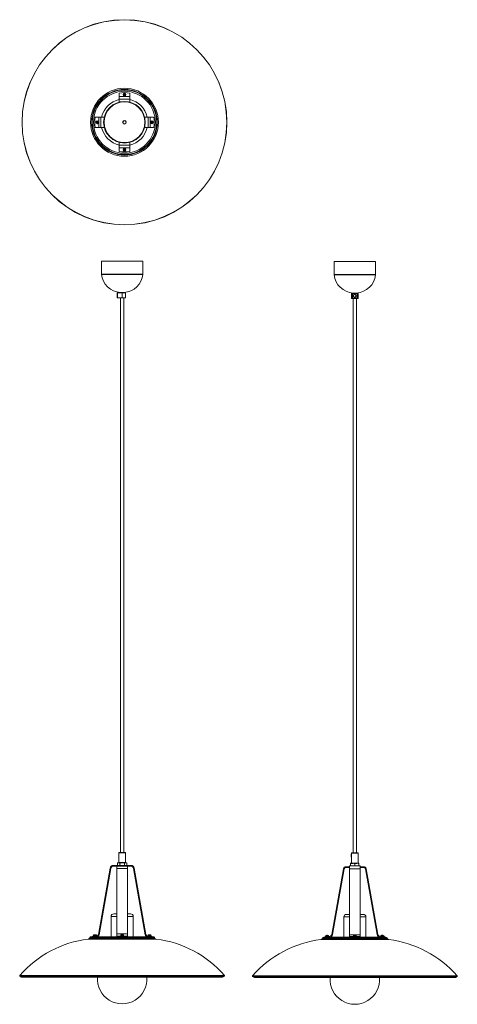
# Model space of a CAD drawing. Header units: millimetres. Extents: x -201 to 640, y -1678 to 213.
import ezdxf

# ---------------------------------------------------------------- set-up
doc = ezdxf.new("R2010")
doc.units = ezdxf.units.MM

msp = doc.modelspace()

# ---------------------------------------------------------------- linework, layer by layer
at = {"color": 7, "linetype": 'Continuous', "lineweight": 15}
for p, q in [((-10, 54.9), (-10, 72.3)), ((-10, 65.4), (10, 65.4)), ((-10, 60.4), (10, 60.4)), ((-0.4, 69.7), (-1.3, 69.7)), ((-1.3, 68.9), (-0.4, 68.9)), ((-0.5, 69.7), (-0.5, 69.5)), ((-0.5, 69.1), (-0.5, 68.9)), ((-0.4, 70.6), (-0.4, 69.7)), ((-0.2, 69.8), (-0.4, 69.8)), ((-0.4, 68.9), (-0.4, 68)), ((-0.4, 68.8), (-0.2, 68.8)), ((0.4, 69.8), (0.2, 69.8)), ((0.2, 68.8), (0.4, 68.8)), ((0.4, 69.7), (0.4, 70.6)), ((1.3, 69.7), (0.4, 69.7)), ((0.4, 68), (0.4, 68.9)), ((0.4, 68.9), (1.3, 68.9)), ((0.5, 69.5), (0.5, 69.7)), ((0.5, 68.9), (0.5, 69.1)), ((10, 54.9), (10, 72.3)), ((-38.7, 26.2), (-56.1, 26.2)), ((-49.2, 6.2), (-49.2, 26.2)), ((-45.7, 6.2), (-45.7, 26.2)), ((-1.3, 19.2), (-1.8, 19.2)), ((-1.3, 18.9), (-1.3, 19.2)), ((56.1, 26.2), (38.7, 26.2)), ((45.7, 6.2), (45.7, 26.2)), ((49.2, 6.2), (49.2, 26.2)), ((-38.7, 6.2), (-56.1, 6.2)), ((-52.6, 16.5), (-53.4, 16.5)), ((-53.4, 15.8), (-52.6, 15.8)), ((-52.7, 16.5), (-52.7, 16.3)), ((-52.7, 16), (-52.7, 15.8)), ((-52.5, 17.5), (-52.5, 16.6)), ((-52.3, 16.7), (-52.5, 16.7)), ((-52.5, 15.8), (-52.5, 14.9)), ((-52.5, 15.6), (-52.3, 15.6)), ((-51.8, 16.7), (-52, 16.7)), ((-52, 15.6), (-51.8, 15.6)), ((-51.8, 16.6), (-51.8, 17.5)), ((-51.8, 14.9), (-51.8, 15.8)), ((-50.8, 16.5), (-51.7, 16.5)), ((-51.7, 15.8), (-50.8, 15.8)), ((-51.6, 16.3), (-51.6, 16.5)), ((-51.6, 15.8), (-51.6, 16)), ((-2, 13.3), (-1.4, 13.3)), ((-1.4, 13.3), (-1.4, 13.5)), ((2.2, 18.2), (2.8, 18.2)), ((56.1, 6.2), (38.7, 6.2)), ((52.1, 16.5), (51.3, 16.5)), ((51.3, 15.8), (52.1, 15.8)), ((52, 16.5), (52, 16.3)), ((52, 16), (52, 15.8)), ((52.2, 17.5), (52.2, 16.6)), ((52.4, 16.7), (52.2, 16.7)), ((52.2, 15.8), (52.2, 14.9)), ((52.2, 15.6), (52.4, 15.6)), ((52.9, 16.7), (52.7, 16.7)), ((52.7, 15.6), (52.9, 15.6)), ((52.9, 16.6), (52.9, 17.5)), ((52.9, 14.9), (52.9, 15.8)), ((53.9, 16.5), (53, 16.5)), ((53, 15.8), (53.9, 15.8)), ((53.1, 16.3), (53.1, 16.5)), ((53.1, 15.8), (53.1, 16)), ((-10, -39.9), (-10, -22.6)), ((-10, -28.1), (10, -28.1)), ((-10, -33), (10, -33)), ((-0.4, -36.2), (-1.3, -36.2)), ((-1.3, -36.9), (-0.4, -36.9)), ((-0.5, -36.2), (-0.5, -36.4)), ((-0.5, -36.7), (-0.5, -36.9)), ((-0.4, -35.2), (-0.4, -36.1)), ((-0.2, -36), (-0.4, -36)), ((-0.4, -37), (-0.4, -37.8)), ((-0.4, -37.1), (-0.2, -37.1)), ((0.4, -36), (0.2, -36)), ((0.2, -37.1), (0.4, -37.1)), ((0.4, -36.1), (0.4, -35.2)), ((1.3, -36.2), (0.4, -36.2)), ((0.4, -36.9), (1.3, -36.9)), ((0.4, -37.8), (0.4, -37)), ((0.5, -36.4), (0.5, -36.2)), ((0.5, -36.9), (0.5, -36.7)), ((10, -39.9), (10, -22.6)), ((-44.4, -250.6), (-44.4, -275.4)), ((35.6, -250.6), (-44.4, -250.6)), ((35.6, -275.4), (35.6, -250.6)), ((402.7, -251.5), (402.7, -276.2)), ((482.7, -251.5), (402.7, -251.5)), ((482.7, -276.2), (482.7, -251.5)), ((-14, -311.6), (-14, -320.7)), ((2.1, -311.6), (-14, -311.6)), ((-14, -320.7), (2.1, -320.7)), ((-13.6, -311.6), (-13.6, -320.7)), ((1.6, -311.1), (-13.5, -311.1)), ((1.6, -321.2), (-13.5, -321.2)), ((-0.9, -310.9), (-7.9, -310.9)), ((-7.4, -310.9), (-7.4, -311.1)), ((-7.4, -321.2), (-7.4, -1385.9)), ((-4.6, -320.7), (-4.6, -311.6)), ((-4.5, -311.6), (-4.5, -320.7)), ((-1.4, -311.1), (-1.4, -310.9)), ((-1.4, -1385.9), (-1.4, -321.2)), ((2.1, -320.7), (2.1, -311.6)), ((436.2, -312.5), (436.2, -321.6)), ((436.2, -312.5), (436.2, -321.6)), ((449.2, -312.5), (436.2, -312.5)), ((436.7, -312), (448.7, -312)), ((437.6, -321.6), (437.6, -312.5)), ((438.1, -312.5), (438.1, -321.6)), ((446.2, -311.8), (439.2, -311.8)), ((439.7, -311.8), (439.7, -312)), ((442.7, -314.1), (442.5, -314.1)), ((442.5, -320), (442.7, -320)), ((445.7, -312), (445.7, -311.8)), ((446.9, -321.6), (446.9, -312.5)), ((447.4, -312.5), (447.4, -321.6)), ((449.2, -321.6), (449.2, -312.5)), ((449.2, -321.6), (449.2, -312.5)), ((449.2, -312.5), (449.2, -321.6)), ((436.2, -321.6), (449.2, -321.6)), ((448.7, -322.1), (436.7, -322.1)), ((439.7, -322.1), (439.7, -1386.8)), ((445.7, -1386.8), (445.7, -322.1)), ((-10.9, -1386.4), (-10.9, -1405.4)), ((-10.4, -1385.9), (1.5, -1385.9)), ((2, -1405.4), (2, -1386.4)), ((435.6, -1394.8), (435.6, -1389.5)), ((436, -1389.4), (435.7, -1389.4)), ((435.7, -1394.9), (436, -1394.9)), ((436.1, -1389.5), (436.1, -1394.8)), ((436.3, -1391.2), (436.1, -1391.2)), ((436.1, -1393.1), (436.3, -1393.1)), ((436.3, -1387.3), (436.3, -1391.2)), ((436.3, -1393.2), (436.3, -1406.3)), ((436.8, -1386.8), (448.7, -1386.8)), ((449.2, -1406.3), (449.2, -1387.3)), ((-27.6, -1416.3), (-50.2, -1543.6)), ((-48.7, -1543.8), (-26.2, -1416.6)), ((12.4, -1410.9), (-21.2, -1410.9)), ((-21.2, -1412.4), (12.4, -1412.4)), ((-14.4, -1547.9), (-14.4, -1412.4)), ((-14.4, -1416.6), (5.6, -1416.6)), ((-12.4, -1405.9), (-13.7, -1406.7)), ((-13.7, -1410.2), (-13.7, -1406.7)), ((-13.7, -1410.2), (-12.4, -1410.9)), ((3.6, -1405.9), (-12.4, -1405.9)), ((-9.1, -1410.2), (-9.1, -1406.7)), ((0.2, -1410.2), (0.2, -1406.7)), ((4.8, -1406.7), (3.6, -1405.9)), ((3.6, -1410.9), (4.8, -1410.2)), ((4.8, -1410.2), (4.8, -1406.7)), ((5.6, -1547.9), (5.6, -1412.4)), ((17.3, -1416.6), (39.8, -1543.8)), ((41.3, -1543.6), (18.8, -1416.3)), ((421, -1417.5), (398.5, -1543.2)), ((399.9, -1543.5), (422.5, -1417.7)), ((432.7, -1413.3), (425.9, -1413.3)), ((425.9, -1414.8), (432.7, -1414.8)), ((432.7, -1411.8), (432.7, -1548.8)), ((452.7, -1411.8), (432.7, -1411.8)), ((452.7, -1417.2), (432.7, -1417.2)), ((434.7, -1411.8), (434.7, -1406.8)), ((450.7, -1406.8), (434.7, -1406.8)), ((442.7, -1411.1), (442.7, -1407.5)), ((450.7, -1411.8), (450.7, -1406.8)), ((452.7, -1411.8), (452.7, -1548.8)), ((459.5, -1413.3), (452.7, -1413.3)), ((452.7, -1414.8), (459.5, -1414.8)), ((463, -1417.7), (485.5, -1543.5)), ((487, -1543.2), (464.5, -1417.5)), ((-25.7, -1508.9), (-25.7, -1547.9)), ((-20.7, -1503.9), (-14.4, -1503.9)), ((5.6, -1503.9), (11.8, -1503.9)), ((16.8, -1547.9), (16.8, -1508.9)), ((421.5, -1509.8), (421.5, -1548.8)), ((426.5, -1504.8), (432.7, -1504.8)), ((452.7, -1504.8), (459, -1504.8)), ((464, -1548.8), (464, -1509.8)), ((-66.3, -1549.3), (-67.5, -1551)), ((-63.9, -1547.9), (55, -1547.9)), ((-61.4, -1546.4), (-61.4, -1547.9)), ((-53.6, -1546.4), (-61.4, -1546.4)), ((-60.6, -1546.4), (-60.6, -1547.9)), ((-59.4, -1545.1), (-59.4, -1546.4)), ((-57.9, -1544.2), (-57.9, -1544.2)), ((-57.1, -1544.1), (-56.9, -1544.1)), ((-56.9, -1544.1), (-56.9, -1544.2)), ((-56.2, -1544.2), (-56.2, -1544.1)), ((-56.2, -1544.1), (-56, -1544.1)), ((-55.3, -1544.2), (-55.3, -1544.2)), ((-53.8, -1546.4), (-53.8, -1545.1)), ((-14.4, -1542.3), (5.6, -1542.3)), ((5.6, -1546.4), (-14.4, -1546.4)), ((-7.2, -1545.1), (-7.2, -1546.4)), ((-5.7, -1544.2), (-5.8, -1544.2)), ((-5, -1544.1), (-4.8, -1544.1)), ((-4.8, -1544.1), (-4.8, -1544.2)), ((-4.1, -1544.2), (-4.1, -1544.1)), ((-4.1, -1544.1), (-3.9, -1544.1)), ((-3.1, -1544.2), (-3.1, -1544.2)), ((-1.6, -1546.4), (-1.6, -1545.1)), ((52.6, -1546.4), (44.8, -1546.4)), ((45.3, -1545.1), (45.3, -1546.4)), ((46.8, -1544.2), (46.8, -1544.2)), ((47.6, -1544.1), (47.8, -1544.1)), ((47.8, -1544.1), (47.8, -1544.2)), ((48.5, -1544.2), (48.5, -1544.1)), ((48.5, -1544.1), (48.7, -1544.1)), ((49.4, -1544.2), (49.4, -1544.2)), ((50.9, -1546.4), (50.9, -1545.1)), ((51.7, -1547.9), (51.7, -1546.4)), ((52.6, -1547.9), (52.6, -1546.4)), ((58.6, -1551), (57.5, -1549.3)), ((380.8, -1550.1), (379.7, -1551.8)), ((383.3, -1548.8), (502.1, -1548.8)), ((385.7, -1547.3), (385.7, -1548.8)), ((393.5, -1547.3), (385.7, -1547.3)), ((386.6, -1547.3), (386.6, -1548.8)), ((386.8, -1545.9), (386.8, -1547.3)), ((388.3, -1545.1), (388.3, -1545.1)), ((389, -1545), (389.2, -1545)), ((389.2, -1545), (389.2, -1545.1)), ((390, -1545.1), (390, -1545)), ((390, -1545), (390.2, -1545)), ((390.9, -1545.1), (390.9, -1545.1)), ((392.4, -1547.3), (392.4, -1545.9)), ((452.7, -1544.4), (432.7, -1544.4)), ((452.7, -1547.3), (432.7, -1547.3)), ((439.9, -1545.9), (439.9, -1547.3)), ((441.4, -1545.1), (441.4, -1545.1)), ((442.2, -1545), (442.4, -1545)), ((442.4, -1545), (442.4, -1545.1)), ((443.1, -1545.1), (443.1, -1545)), ((443.1, -1545), (443.3, -1545)), ((444, -1545.1), (444, -1545.1)), ((445.5, -1547.3), (445.5, -1545.9)), ((499.7, -1547.3), (491.9, -1547.3)), ((492.6, -1545.9), (492.6, -1547.3)), ((494.1, -1545.1), (494.1, -1545.1)), ((494.9, -1545), (495.1, -1545)), ((495.1, -1545), (495.1, -1545.1)), ((495.8, -1545.1), (495.8, -1545)), ((495.8, -1545), (496, -1545)), ((496.8, -1545.1), (496.8, -1545.1)), ((498.2, -1547.3), (498.2, -1545.9)), ((498.8, -1548.8), (498.8, -1547.3)), ((499.7, -1548.8), (499.7, -1547.3)), ((505.8, -1551.8), (504.6, -1550.1)), ((-200.9, -1623.5), (-197.6, -1625.4)), ((-197.6, -1625.4), (188.7, -1625.4)), ((188.7, -1625.4), (192, -1623.5)), ((246.3, -1624.4), (249.6, -1626.3)), ((635.9, -1626.3), (639.2, -1624.4)), ((249.6, -1626.3), (635.9, -1626.3))]:
    msp.add_line(p, q, dxfattribs=at)
at = {"color": 8, "linetype": 'Continuous', "lineweight": 15}
for p, q in [((35.6, -275.4), (-44.4, -275.4)), ((35.5, -275.9), (-44.4, -275.9)), ((482.7, -276.2), (402.7, -276.2)), ((482.7, -276.7), (402.8, -276.7)), ((2, -1386.4), (-10.9, -1386.4)), ((435.7, -1389.4), (435.7, -1394.9)), ((436, -1394.9), (436, -1389.4)), ((449.2, -1387.3), (436.3, -1387.3)), ((-10.9, -1405.4), (2, -1405.4)), ((436.3, -1406.3), (449.2, -1406.3)), ((-14.4, -1508.9), (-25.7, -1508.9)), ((16.8, -1508.9), (5.6, -1508.9)), ((432.7, -1509.8), (421.5, -1509.8)), ((464, -1509.8), (452.7, -1509.8)), ((-66.3, -1549.3), (57.5, -1549.3)), ((-59.4, -1545.1), (-53.8, -1545.1)), ((-59.3, -1544.8), (-53.9, -1544.8)), ((-7.2, -1545.1), (-1.6, -1545.1)), ((-7.1, -1544.8), (-1.8, -1544.8)), ((45.3, -1545.1), (50.9, -1545.1)), ((45.4, -1544.8), (50.8, -1544.8)), ((380.8, -1550.1), (504.6, -1550.1)), ((386.8, -1545.9), (392.4, -1545.9)), ((386.9, -1545.7), (392.3, -1545.7)), ((439.9, -1545.9), (445.5, -1545.9)), ((440.1, -1545.7), (445.4, -1545.7)), ((492.6, -1545.9), (498.2, -1545.9)), ((492.8, -1545.7), (498.1, -1545.7)), ((-69.6, -1552.2), (60.7, -1552.2)), ((-67.5, -1551), (58.6, -1551)), ((377.6, -1553.1), (507.9, -1553.1)), ((379.7, -1551.8), (505.8, -1551.8)), ((-201.1, -1622), (192.3, -1622)), ((-200.9, -1623.5), (192, -1623.5)), ((246, -1622.9), (639.4, -1622.9)), ((246.3, -1624.4), (639.2, -1624.4))]:
    msp.add_line(p, q, dxfattribs=at)
at = {"color": 7, "linetype": 'Continuous', "lineweight": 15, "flags": 128}
for points in [[(441.4, -314.3), (442.1, -314.1), (442.6, -314.1)], [(442.6, -320.1), (442.1, -320), (441.4, -319.8)], [(436.3, -1391.2), (436.3, -1391.2), (436.3, -1391.3), (436.3, -1391.5), (436.3, -1391.7), (436.4, -1392), (436.4, -1392.4), (436.3, -1392.7), (436.3, -1392.9), (436.3, -1393.1), (436.3, -1393.2), (436.3, -1393.2)], [(-9.1, -1406.7), (-10.2, -1406.1), (-11.4, -1405.9)], [(-9.1, -1410.2), (-10.2, -1410.8), (-11.4, -1410.9)], [(-9.1, -1406.7), (-7.9, -1406.4), (-4.4, -1405.9)], [(-9.1, -1410.2), (-7.9, -1410.5), (-4.4, -1410.9)], [(-4.4, -1405.9), (-3.2, -1406), (0.2, -1406.7)], [(-4.4, -1410.9), (-3.2, -1410.9), (0.2, -1410.2)], [(4.8, -1406.7), (3.7, -1406.1), (2.5, -1405.9)], [(4.8, -1410.2), (3.7, -1410.8), (2.5, -1410.9)], [(442.7, -1407.5), (440.8, -1407), (438.7, -1406.8)], [(442.7, -1411.1), (440.8, -1411.6), (438.7, -1411.8)], [(450.7, -1407.5), (448.8, -1407), (446.7, -1406.8)], [(450.7, -1411.1), (448.8, -1411.6), (446.7, -1411.8)]]:
    msp.add_lwpolyline(points, dxfattribs=at)
at = {"color": 7, "linetype": 'Continuous', "lineweight": 15}
for centre, radius in [((0, 16.2), 196.9), ((0, 16.2), 196.7), ((0, 16.2), 65.2), ((0, 16.2), 63), ((0, 16.2), 61.9), ((0, 16.2), 59.4), ((0, 69.3), 2.8), ((0, 69.3), 2.67), ((0, 16.2), 40), ((0, 16.2), 39.2), ((0, 16.2), 39.2), ((-52.1, 16.2), 2.8), ((0, 16.2), 3.5), ((0, 16.2), 3), ((52.6, 16.2), 2.8), ((-52.1, 16.2), 2.67), ((52.6, 16.2), 2.67), ((0, -36.5), 2.8), ((0, -36.5), 2.67), ((442.5, -317.1), 3), ((442.5, -317.1), 2.95), ((442.5, -317.1), 2.45)]:
    msp.add_circle(centre, radius, dxfattribs=at)
for centre, radius, start, end in [((0, 16.2), 45, 102.8396, 167.1604), ((0, 16.2), 57, 79.8958, 100.1042), ((9.7, 69.3), 11, 178.068, 181.932), ((0, 69.3), 0.675, 123.2306, 146.7694), ((0, 69.3), 0.556, 221.7182, 198.4302), ((-0.1, 69.3), 0.482, 158.6301, 201.3699), ((0, 69.3), 0.675, 213.2306, 236.7694), ((0, 59.6), 11, 88.068, 91.932), ((0, 79), 11, 268.068, 271.932), ((0, 69.4), 0.482, 68.6301, 111.3699), ((0, 69.2), 0.482, 248.6301, 291.3699), ((0, 69.3), 0.675, 33.2306, 56.7694), ((0, 69.3), 0.675, 303.2306, 326.7694), ((0.1, 69.3), 0.482, 338.6301, 21.3699), ((-9.7, 69.3), 11, 358.068, 1.932), ((0, 16.2), 45, 12.8396, 77.1604), ((0, 16.2), 57, 169.8958, 190.1042), ((0, 16.2), 57, 349.8958, 10.1042), ((-42.5, 16.2), 11, 178.068, 181.932), ((-52.1, 16.2), 0.675, 123.2306, 146.7694), ((-52.1, 16.2), 0.556, 221.7182, 198.4302), ((-52.2, 16.2), 0.482, 158.6301, 201.3699), ((-52.1, 16.2), 0.675, 213.2306, 236.7694), ((-52.1, 6.5), 11, 88.068, 91.932), ((-52.1, 25.8), 11, 268.068, 271.932), ((-52.1, 16.3), 0.482, 68.6301, 111.3699), ((-52.1, 16.1), 0.482, 248.6301, 291.3699), ((-52.1, 16.2), 0.675, 33.2306, 56.7694), ((-52.1, 16.2), 0.675, 303.2306, 326.7694), ((-52.1, 16.2), 0.482, 338.6301, 21.3699), ((-61.8, 16.2), 11, 358.068, 1.932), ((0, 16.2), 45, 192.8396, 257.1604), ((0, 16.2), 45, 282.8396, 347.1604), ((62.2, 16.2), 11, 178.068, 181.932), ((52.6, 16.2), 0.675, 123.2306, 146.7694), ((52.6, 16.2), 0.556, 311.7182, 288.4302), ((52.5, 16.2), 0.482, 158.6301, 201.3699), ((52.6, 16.2), 0.675, 213.2306, 236.7694), ((52.6, 6.5), 11, 88.068, 91.932), ((52.6, 25.8), 11, 268.068, 271.932), ((52.6, 16.3), 0.482, 68.6301, 111.3699), ((52.6, 16.1), 0.482, 248.6301, 291.3699), ((52.6, 16.2), 0.675, 33.2306, 56.7694), ((52.6, 16.2), 0.675, 303.2306, 326.7694), ((52.6, 16.2), 0.482, 338.6301, 21.3699), ((42.9, 16.2), 11, 358.068, 1.932), ((9.7, -36.5), 11, 178.068, 181.932), ((0, -36.5), 0.675, 123.2306, 146.7694), ((0, -36.5), 0.556, 251.5698, 228.2818), ((-0.1, -36.5), 0.482, 158.6301, 201.3699), ((0, -36.5), 0.675, 213.2306, 236.7694), ((0, -46.2), 11, 88.068, 91.932), ((0, -36.5), 0.482, 68.6301, 111.3699), ((0, -36.6), 0.482, 248.6301, 291.3699), ((0, -36.5), 0.675, 33.2306, 56.7694), ((0, -36.5), 0.675, 303.2306, 326.7694), ((0.1, -36.5), 0.482, 338.6301, 21.3699), ((-9.7, -36.5), 11, 358.068, 1.932), ((0, 16.2), 57, 259.8958, 280.1042), ((0, -26.9), 11, 268.068, 271.932), ((-40.4, -275.4), 4, 180, 187.1885), ((-4.4, -270.8), 40.3, 187.1885, 265.0158), ((-4.4, -270.8), 40.3, 274.9842, 352.8115), ((31.6, -275.4), 4, 352.8115, 0), ((406.7, -276.2), 4, 180, 187.1885), ((442.7, -271.7), 40.3, 187.1885, 265.0158), ((442.7, -271.7), 40.3, 274.9842, 352.8115), ((478.7, -276.2), 4, 352.8115, 0), ((-13.5, -311.6), 0.5, 90, 180), ((-13.5, -320.7), 0.5, 180, 270), ((-12.9, -311.5), 0.711, 147.6785, 189.7215), ((-12.9, -320.9), 0.711, 170.2785, 212.3215), ((-3.9, -311.5), 0.711, 147.6785, 189.7215), ((-3.9, -320.9), 0.711, 170.2785, 212.3215), ((2.9, -311.5), 7.43, 177.1052, 180.9642), ((2.9, -320.9), 7.43, 179.0358, 182.8948), ((1.6, -311.6), 0.5, 0, 90), ((1.6, -320.7), 0.5, 270, 0), ((436.7, -312.5), 0.5, 90, 180), ((436.7, -312.5), 0.497, 90.3385, 180.3345), ((438.1, -312.5), 0.497, 90.3385, 180.3345), ((443.3, -312.4), 5.2, 175.8619, 181.3773), ((452.1, -312.4), 5.2, 175.8619, 181.3773), ((446.9, -312.5), 0.495, 359.4223, 89.4104), ((448.7, -312.5), 0.5, 0, 90), ((448.7, -312.5), 0.495, 359.4223, 89.4104), ((448.7, -312.5), 0.5, 359.9959, 89.9959), ((436.7, -321.6), 0.5, 180, 270), ((436.7, -321.6), 0.497, 179.6655, 269.6615), ((438.1, -321.6), 0.497, 179.6655, 269.6615), ((443.3, -321.8), 5.2, 178.6227, 184.1381), ((446.9, -321.6), 0.495, 270.5896, 0.5777), ((452.1, -321.8), 5.2, 178.6227, 184.1381), ((448.7, -321.6), 0.5, 270, 0), ((448.7, -321.6), 0.495, 270.5896, 0.5777), ((448.7, -321.6), 0.5, 270.0041, 0.0041), ((-10.4, -1386.4), 0.5, 90, 180), ((1.5, -1386.4), 0.5, 0, 90), ((435.7, -1389.5), 0.1, 90, 180), ((435.7, -1394.8), 0.1, 180, 270), ((436, -1389.5), 0.1, 0, 90), ((436, -1394.8), 0.1, 270, 360), ((436.8, -1387.3), 0.5, 90, 180), ((448.7, -1387.3), 0.5, 0, 90), ((-21.2, -1417.4), 6.5, 90, 169.9558), ((-21.2, -1417.4), 5, 90, 169.9558), ((-11.3, -1410.3), 4.4, 91.2428, 123.1414), ((-11.3, -1406.5), 4.4, 236.8586, 268.7572), ((-10.4, -1405.4), 0.5, 180, 270), ((2.6, -1410.3), 4.4, 91.2428, 123.1414), ((2.6, -1406.5), 4.4, 236.8586, 268.7572), ((1.5, -1405.4), 0.5, 270, 0), ((12.4, -1417.4), 6.5, 10.0442, 90), ((12.4, -1417.4), 5, 10.0442, 90), ((425.9, -1418.3), 5, 90, 169.8457), ((425.9, -1418.3), 3.5, 90, 169.8457), ((438.8, -1419), 12.1, 90.4833, 109.7728), ((438.8, -1399.7), 12.1, 250.2272, 269.5167), ((436.8, -1406.3), 0.5, 180, 270), ((446.8, -1419), 12.1, 90.4833, 109.7728), ((446.8, -1399.7), 12.1, 250.2272, 269.5167), ((448.7, -1406.3), 0.5, 270, 0), ((459.5, -1418.3), 5, 10.1543, 90), ((459.5, -1418.3), 3.5, 10.1543, 90), ((-20.7, -1508.9), 5, 90, 180), ((11.8, -1508.9), 5, 0, 90), ((426.5, -1509.8), 5, 90, 180), ((459, -1509.8), 5, 0, 90), ((-63.9, -1550.9), 3, 90, 145.7567), ((-59.1, -1545.1), 0.27, 122.336, 180), ((-56.6, -1549), 5, 105.2193, 122.336), ((-56.6, -1549), 4.99, 96.5034, 105.1879), ((-56.6, -1549.7), 5.48, 86.1266, 93.8734), ((-56.6, -1549), 4.99, 74.8121, 83.4966), ((-56.6, -1549), 5, 57.664, 74.7807), ((-54, -1545.1), 0.27, 0, 57.664), ((-53.6, -1542.9), 3.5, 270, 349.9558), ((-53.6, -1542.9), 5, 270, 349.9558), ((-7, -1545.1), 0.27, 122.336, 180), ((-4.4, -1549), 5, 105.2193, 122.336), ((-4.4, -1549), 4.99, 96.5034, 105.1879), ((-4.4, -1549.7), 5.48, 86.1266, 93.8734), ((-4.4, -1549), 4.99, 74.8121, 83.4966), ((-4.4, -1549), 5, 57.664, 74.7807), ((-1.9, -1545.1), 0.27, 0, 57.664), ((44.8, -1542.9), 5, 190.0442, 270), ((44.8, -1542.9), 3.5, 190.0442, 270), ((45.6, -1545.1), 0.27, 122.336, 180), ((48.1, -1549), 5, 105.2193, 122.336), ((48.1, -1549), 4.99, 96.5034, 105.1879), ((48.1, -1549.7), 5.48, 86.1266, 93.8734), ((48.1, -1549), 4.99, 74.8121, 83.4966), ((48.1, -1549), 5, 57.664, 74.7807), ((50.7, -1545.1), 0.27, 0, 57.664), ((55, -1550.9), 3, 34.2433, 90), ((383.3, -1551.8), 3, 90, 145.7567), ((387.1, -1545.9), 0.27, 122.336, 180), ((389.6, -1549.9), 5, 105.2193, 122.336), ((389.6, -1549.9), 4.99, 96.5034, 105.1879), ((389.6, -1550.6), 5.48, 86.1266, 93.8734), ((389.6, -1549.9), 4.99, 74.8121, 83.4966), ((389.6, -1549.9), 5, 57.664, 74.7807), ((392.1, -1545.9), 0.27, 0, 57.664), ((393.5, -1542.3), 5, 270, 349.8457), ((393.5, -1542.3), 6.5, 270, 349.8457), ((440.2, -1545.9), 0.27, 122.336, 180), ((442.7, -1549.9), 5, 105.2193, 122.336), ((442.7, -1549.9), 4.99, 96.5034, 105.1879), ((442.7, -1550.6), 5.48, 86.1266, 93.8734), ((442.7, -1549.9), 4.99, 74.8121, 83.4966), ((442.7, -1549.9), 5, 57.664, 74.7807), ((445.3, -1545.9), 0.27, 0, 57.664), ((491.9, -1542.3), 6.5, 190.1543, 270), ((491.9, -1542.3), 5, 190.1543, 270), ((492.9, -1545.9), 0.27, 122.336, 180), ((495.4, -1549.9), 5, 105.2193, 122.336), ((495.4, -1549.9), 4.99, 96.5034, 105.1879), ((495.4, -1550.6), 5.48, 86.1266, 93.8734), ((495.4, -1549.9), 4.99, 74.8121, 83.4966), ((495.4, -1549.9), 5, 57.664, 74.7807), ((498, -1545.9), 0.27, 0, 57.664), ((502.1, -1551.8), 3, 34.2433, 90), ((-44.3, -1758.7), 208, 96.9737, 138.9193), ((-70, -1549.3), 3, 276.9737, 325.7567), ((61.1, -1549.3), 3, 214.2433, 263.0263), ((35.5, -1758.7), 208, 41.0807, 83.0263), ((402.8, -1759.6), 208, 96.9737, 138.9193), ((377.2, -1550.2), 3, 276.9737, 325.7567), ((508.3, -1550.2), 3, 214.2433, 263.0263), ((482.6, -1759.6), 208, 41.0807, 83.0263), ((-200.4, -1622.7), 1, 138.9193, 240.3432), ((-4.4, -1629.1), 47.5, 175.5219, 4.4781), ((191.5, -1622.7), 1, 299.6568, 41.0807), ((246.8, -1623.6), 1, 138.9193, 240.3432), ((638.7, -1623.6), 1, 299.6568, 41.0807), ((442.7, -1630), 47.5, 175.5219, 4.4781)]:
    msp.add_arc(centre, radius, start, end, dxfattribs=at)

doc.saveas('drawing.dxf')
